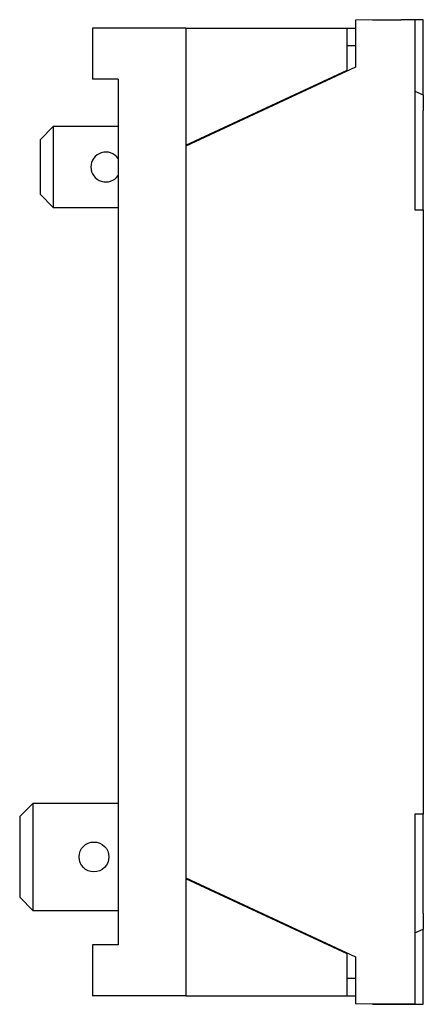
# Model space of a CAD drawing. Extents: x 35 to 270, y 100 to 375.
# Tile 8 of 14: x 41 to 64, y 211 to 269. Entities that reach past the tile are written whole.
import ezdxf

# ---------------------------------------------------------------- set-up
doc = ezdxf.new("R2010")
doc.units = 0
doc.layers.add('ARÊTES_VISIBLES_ISO_', color=7, linetype='CONTINUOUS')

msp = doc.modelspace()

# ---------------------------------------------------------------- linework, layer by layer
at = {"layer": 'ARÊTES_VISIBLES_ISO_'}
for p, q in [((63.941, 269.127), (60.441, 269.097)), ((61.441, 269.105), (61.441, 269.127)), ((61.441, 269.127), (63.141, 269.127)), ((63.941, 269.127), (63.141, 269.127)), ((63.141, 269.12), (63.141, 269.127)), ((63.941, 269.127), (63.941, 257.927)), ((64.441, 269.127), (63.941, 269.127)), ((64.441, 266.7), (64.441, 269.127)), ((50.441, 268.627), (44.941, 268.627)), ((44.941, 268.627), (44.941, 265.627)), ((50.441, 268.627), (59.941, 268.627)), ((50.441, 268.627), (50.441, 261.727)), ((59.941, 268.627), (60.441, 268.627)), ((59.941, 266.157), (59.941, 268.627)), ((60.441, 269.097), (60.441, 266.34)), ((59.941, 267.603), (60.441, 267.607)), ((60.441, 266.34), (50.441, 261.677)), ((64.441, 264.7), (64.441, 266.7)), ((50.441, 261.727), (59.941, 266.157)), ((46.441, 265.627), (44.941, 265.627)), ((46.441, 265.627), (46.441, 214.627)), ((63.941, 264.913), (64.441, 264.7)), ((64.441, 264.7), (64.441, 263.752)), ((64.441, 257.927), (64.441, 263.752)), ((42.641, 262.847), (41.841, 262.047)), ((42.641, 262.847), (46.441, 262.847)), ((42.641, 258.047), (42.641, 262.847)), ((41.841, 262.047), (41.841, 258.847)), ((50.441, 261.727), (50.441, 218.527)), ((41.841, 258.847), (42.641, 258.047)), ((46.441, 258.047), (42.641, 258.047)), ((63.941, 257.927), (64.441, 257.927)), ((64.441, 257.927), (64.441, 222.327)), ((41.441, 222.982), (40.641, 222.182)), ((41.441, 222.982), (46.441, 222.982)), ((41.441, 216.632), (41.441, 222.982)), ((40.641, 222.182), (40.641, 217.432)), ((63.941, 222.327), (63.941, 211.127)), ((64.441, 222.327), (63.941, 222.327)), ((64.441, 216.502), (64.441, 222.327)), ((50.441, 218.577), (60.441, 213.914)), ((59.941, 214.097), (50.441, 218.527)), ((50.441, 218.527), (50.441, 211.627)), ((40.641, 217.432), (41.441, 216.632)), ((46.441, 216.632), (41.441, 216.632)), ((64.441, 216.502), (64.441, 215.554)), ((63.941, 215.342), (64.441, 215.554)), ((64.441, 213.554), (64.441, 215.554)), ((44.941, 214.627), (44.941, 211.627)), ((46.441, 214.627), (44.941, 214.627)), ((59.941, 211.627), (59.941, 214.097)), ((60.441, 213.914), (60.441, 211.158)), ((64.441, 211.127), (64.441, 213.554)), ((60.441, 212.647), (59.941, 212.651)), ((50.441, 211.627), (44.941, 211.627)), ((50.441, 211.627), (59.941, 211.627)), ((59.941, 211.627), (60.441, 211.627)), ((63.941, 211.127), (60.441, 211.158)), ((61.441, 211.127), (61.441, 211.149)), ((61.441, 211.127), (63.141, 211.127)), ((63.141, 211.127), (63.141, 211.134)), ((63.141, 211.127), (63.941, 211.127)), ((63.941, 211.127), (64.441, 211.127))]:
    msp.add_line(p, q, dxfattribs=at)
msp.add_circle((45.021, 219.807), 0.88, dxfattribs=at)
msp.add_arc((45.721, 260.447), 0.88, 35.0968, 324.9032, dxfattribs=at)

doc.saveas('drawing.dxf')
